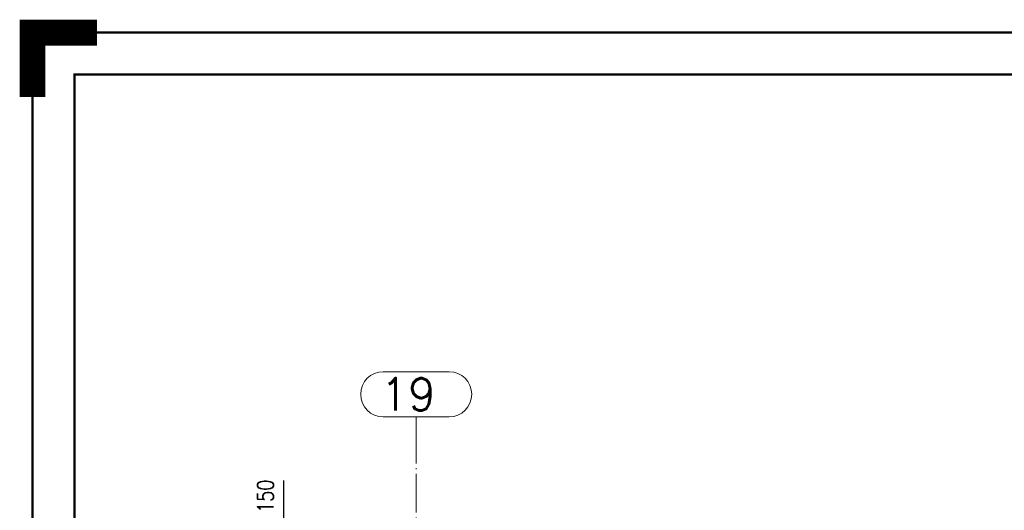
# Paper-space layout 'Layout1' of a CAD drawing. Extents: x -2 to 1380, y -36 to 422.
# Tile 8 of 65: x -2 to 151, y 346 to 422. Entities that reach past the tile are written whole.
import ezdxf
from ezdxf.enums import TextEntityAlignment as Align

# ---------------------------------------------------------------- set-up
doc = ezdxf.new("R2010")
doc.units = 0
doc.linetypes.add('ACAD_ISO04W100', pattern=[30.5, 24, -3, 0.5, -3])
doc.linetypes.add('HP_01_CER_B', pattern=[8, 5, -1, 1, -1])
doc.layers.get('0').update_dxf_attribs({"linetype": 'CONTINUOUS'})
doc.layers.get('DEFPOINTS').update_dxf_attribs({"color": 132, "linetype": 'CONTINUOUS'})
doc.layers.add('RAMECEK_HP', color=251, linetype='CONTINUOUS')
doc.layers.add('SS_1.ET-HALA_TaO-RASTR', color=7, linetype='HP_01_CER_B', lineweight=13)
doc.layers.add('SS_KOTY', color=3, linetype='CONTINUOUS', lineweight=25)
doc.styles.add('ROMANS', font='romans.shx', dxfattribs={"width": 0.8})
doc.styles.add('romans.shx', font='romans.shx', dxfattribs={"height": 5})
doc.dimstyles.new('A-1_(2.5)_100AS', dxfattribs={"dimtxt": 2.5, "dimasz": 2, "dimexe": 1, "dimexo": 2, "dimgap": 0, "dimtad": 0, "dimdec": 1, "dimlfac": 100, "dimrnd": 1, "dimtxsty": 'ROMANS', "dimblk1": 'OBLIQUE', "dimblk2": 'OBLIQUE', "dimsah": 1, "dimcen": 2, "dimclrd": 256, "dimclre": 256, "dimclrt": 256, "dimadec": 1, "dimazin": 2, "dimtfac": 0.714286, "dimtdec": 1, "dimtmove": 0, "dimatfit": 3, "dimldrblk": 'OPEN', "dimfxl": 1, "dimtvp": 1.142857, "dimtfill": 1, "dimtolj": 1, "dimlwd": -1, "dimlwe": -1, "dimarcsym": 0})

# ---------------------------------------------------------------- blocks, each defined once
blk = doc.blocks.new('*U6')
at = {"layer": 'RAMECEK_HP', "lineweight": 40, "const_width": 4}
blk.add_lwpolyline([(0, 410), (0, 420), (10, 420)], dxfattribs=at)
at = {"layer": 'RAMECEK_HP', "lineweight": 35, "const_width": 0.35}
for points in [[(0, 420), (0, 0), (1188, 0), (1188, 420)], [(6.5, 413.5), (6.5, 6.5), (1181.5, 6.5), (1181.5, 413.5)]]:
    blk.add_lwpolyline(points, close=True, dxfattribs=at)
at = {"layer": 'DEFPOINTS', "style": 'ROMANS', "width": 0.8}
blk.add_attdef('TISK', text='', height=10, dxfattribs=at).set_placement((1188, -33), align=Align.RIGHT)
blk = doc.blocks.new('_Oblique')
at = {"color": 0, "linetype": 'ByBlock', "lineweight": -2}
blk.add_line((-0.5, -0.5), (0.5, 0.5), dxfattribs=at)
blk = doc.blocks.new('*D38')
at = {"layer": 'DEFPOINTS', "color": 0, "transparency": 16777216}
for p in [(38.97, 343.73), (54.23, 343.73, 5), (53.98, 342.23)]:
    blk.add_point(p, dxfattribs=at)
at = {"layer": 'SS_KOTY', "transparency": 16777216}
for p, q in [((38.97, 343.73), (38.97, 350.59)), ((52.23, 343.73), (37.97, 343.73)), ((38.97, 342.23), (38.97, 343.73)), ((51.98, 342.23), (37.97, 342.23))]:
    blk.add_line(p, q, dxfattribs=at)
at = {"layer": 'SS_KOTY', "transparency": 16777216, "xscale": 2, "yscale": 2, "zscale": 2}
for p, rotation in [((38.97, 343.73), 90), ((38.97, 342.23), 270)]:
    blk.add_blockref('_Oblique', p, dxfattribs=dict(at, rotation=rotation))
at = {"layer": 'SS_KOTY', "transparency": 16777216, "insert": (36.11, 348.16), "char_height": 2.5, "attachment_point": 5, "rotation": 90, "style": 'ROMANS', "bg_fill": 3, "box_fill_scale": 1.1, "bg_fill_color": 256, "bg_fill_true_color": 13158600, "bg_fill_transparency": 0}
blk.add_mtext('\\A1;150', dxfattribs=at)
blk = doc.blocks.new('_OPEN')
at = {"color": 0, "linetype": 'ByBlock'}
for p, q in [((-1, 0.167), (0, 0)), ((0, 0), (-1, -0.167)), ((0, 0), (-1, 0))]:
    blk.add_line(p, q, dxfattribs=at)

psp = doc.layouts.get("Layout1")

# ---------------------------------------------------------------- linework, layer by layer
at = {"layer": 'SS_1.ET-HALA_TaO-RASTR', "linetype": 'Continuous', "ltscale": 0.25}
for p, q in [((64.589, 367.4574), (54.3747, 367.4574)), ((54.3747, 360.4574), (64.589, 360.4574))]:
    psp.add_line(p, q, dxfattribs=at)
at = {"layer": 'SS_1.ET-HALA_TaO-RASTR', "linetype": 'ACAD_ISO04W100', "ltscale": 0.25}
for p, q in [((59.4819, 355.4574), (59.4819, 360.4574)), ((59.4819, 223.6209), (59.4819, 355.4584)), ((59.4819, 355.4584), (59.4819, 355.4574))]:
    psp.add_line(p, q, dxfattribs=at)
at = {"layer": 'SS_1.ET-HALA_TaO-RASTR', "linetype": 'Continuous', "ltscale": 0.25}
for centre, start, end in [((54.3747, 363.9574), 90, 270), ((64.589, 363.9574), 270, 90)]:
    psp.add_arc(centre, 3.5, start, end, dxfattribs=at)

# ---------------------------------------------------------------- block references
at = {"layer": 'RAMECEK_HP'}
psp.add_blockref('*U6', (0, 0), dxfattribs=at)

# ---------------------------------------------------------------- texts
at = {"layer": 'SS_1.ET-HALA_TaO-RASTR', "color": 7, "style": 'romans.shx'}
psp.add_text('19', height=5, dxfattribs=at).set_placement((53.9358, 361.4574))

# ---------------------------------------------------------------- next in the draw order: dimensions: what is measured, and where the dimension line sits
at = {"layer": 'SS_KOTY'}
dim = psp.add_linear_dim(base=(38.9671, 343.7303), p1=(53.9819, 342.2303), p2=(54.2319, 343.7303, 5), angle=90, dimstyle='A-1_(2.5)_100AS', override={"dimtmove": 0}, dxfattribs=at)
dim.commit()
dim.dimension.update_dxf_attribs({"geometry": '*D38', "text_midpoint": (36.11, 348.1588)})

doc.saveas('drawing.dxf')
